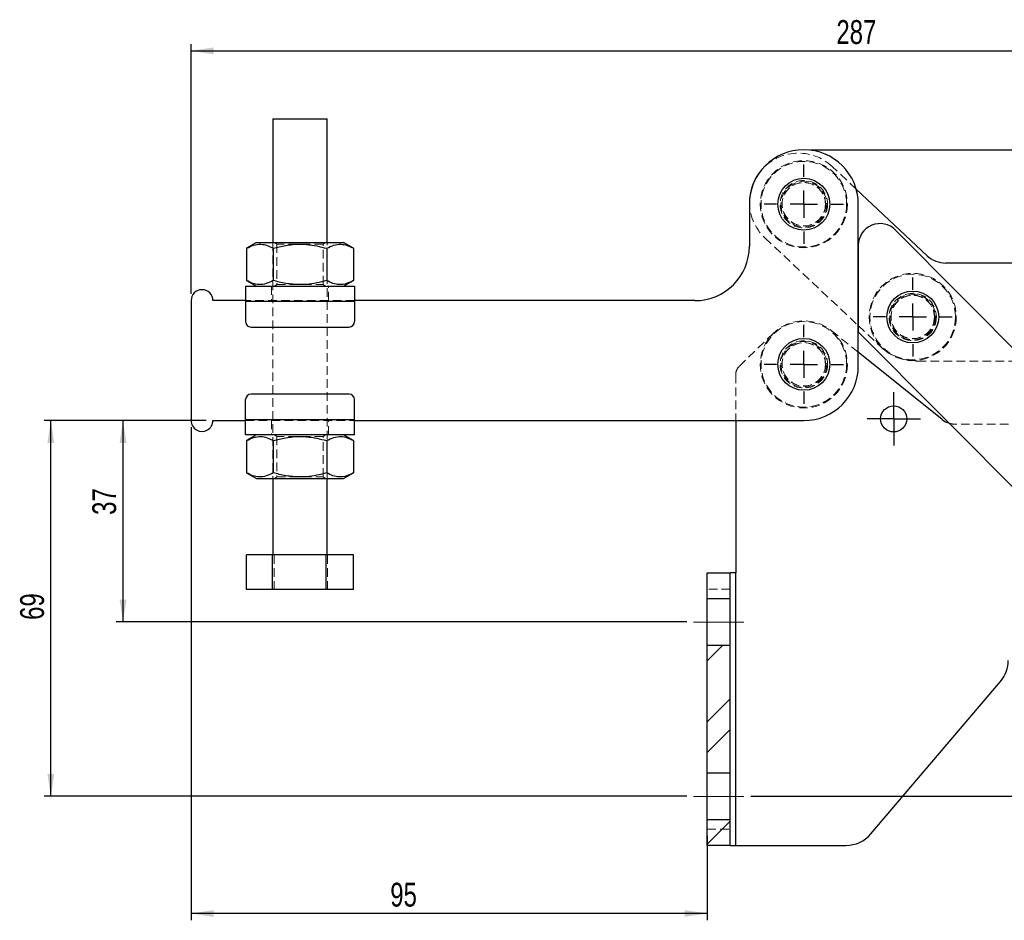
# Model space of a CAD drawing. Header units: millimetres. Extents: x 32 to 392, y 19 to 284.
# Tile 5 of 19: x 39 to 184, y 152 to 284. Entities that reach past the tile are written whole.
import ezdxf

# ---------------------------------------------------------------- set-up
doc = ezdxf.new("R2010")
doc.units = ezdxf.units.MM
doc.linetypes.add('CENTERX2', pattern=[20.32, 12.7, -2.54, 2.54, -2.54])
doc.linetypes.add('HIDDEN', pattern=[1.905, 1.27, -0.635])
doc.layers.add('FORMATO', color=179, linetype='Continuous')
doc.styles.add('SLDTEXTSTYLE0', font='TXT', dxfattribs={"width": 0.75})
doc.dimstyles.new('SLDDIMSTYLE0', dxfattribs={"dimtxt": 3.5, "dimasz": 3.302, "dimexe": 0, "dimexo": 0.0625, "dimgap": 0.875, "dimtad": 1, "dimdec": 0, "dimlfac": 1.25, "dimrnd": 1e-09, "dimzin": 12, "dimdsep": 46, "dimtxsty": 'SLDTEXTSTYLE0', "dimsah": 1, "dimcen": 0.09, "dimadec": 0, "dimazin": 3, "dimtfac": 1, "dimtdec": 0, "dimtofl": 0, "dimtmove": 0, "dimatfit": 3, "dimfxl": 0, "dimfrac": 2, "dimtolj": 1, "dimtzin": 12, "dimarcsym": 0})
doc.dimstyles.new('SLDDIMSTYLE1', dxfattribs={"dimtxt": 3.5, "dimasz": 3.302, "dimexe": 0, "dimexo": 0.0625, "dimgap": 0.875, "dimtad": 1, "dimdec": 1, "dimlfac": 1.25, "dimrnd": 1e-09, "dimzin": 12, "dimdsep": 46, "dimtxsty": 'SLDTEXTSTYLE0', "dimsah": 1, "dimcen": 0.09, "dimadec": 0, "dimazin": 3, "dimtfac": 1, "dimtdec": 1, "dimtofl": 0, "dimtmove": 0, "dimatfit": 3, "dimfxl": 0, "dimfrac": 2, "dimtolj": 1, "dimtzin": 12, "dimarcsym": 0})

# ---------------------------------------------------------------- blocks, each defined once
blk = doc.blocks.new('_D')
at = {"layer": 'FORMATO'}
for p, q in [((64.48, 243.57), (64.48, 280.25)), ((64.48, 279.25), (294.24, 279.25)), ((294.24, 241.13), (294.24, 280.25))]:
    blk.add_line(p, q, dxfattribs=at)
for points in [[(64.48, 279.25), (67.79, 278.74), (67.79, 279.75)], [(294.24, 279.25), (290.94, 279.76), (290.94, 278.74)]]:
    blk.add_solid(points, dxfattribs=at)
at = {"layer": 'FORMATO', "insert": (159.27, 283.76), "char_height": 3.5, "attachment_point": 1, "rotation": 0.0009, "style": 'SLDTEXTSTYLE0'}
blk.add_mtext('287', dxfattribs=at)
blk = doc.blocks.new('_D_1')
at = {"layer": 'FORMATO'}
for p, q in [((64.48, 223.97), (64.48, 151.58)), ((140.28, 163.98), (140.28, 151.58)), ((140.28, 152.58), (64.48, 152.58))]:
    blk.add_line(p, q, dxfattribs=at)
for points in [[(64.48, 152.58), (67.79, 152.07), (67.79, 153.08)], [(140.28, 152.58), (136.98, 153.08), (136.98, 152.07)]]:
    blk.add_solid(points, dxfattribs=at)
at = {"layer": 'FORMATO', "insert": (93.74, 157.09), "char_height": 3.5, "attachment_point": 1, "style": 'SLDTEXTSTYLE0'}
blk.add_mtext('95', dxfattribs=at)
blk = doc.blocks.new('_D_2')
at = {"layer": 'FORMATO'}
for p, q in [((66.68, 224.97), (42.88, 224.97)), ((43.88, 169.78), (43.88, 224.97)), ((137.28, 169.78), (42.88, 169.78))]:
    blk.add_line(p, q, dxfattribs=at)
for points in [[(43.88, 224.97), (43.37, 221.66), (44.38, 221.66)], [(43.88, 169.78), (44.38, 173.08), (43.37, 173.08)]]:
    blk.add_solid(points, dxfattribs=at)
at = {"layer": 'FORMATO', "insert": (39.37, 195.69), "char_height": 3.5, "attachment_point": 1, "rotation": 90, "style": 'SLDTEXTSTYLE0'}
blk.add_mtext('69', dxfattribs=at)
blk = doc.blocks.new('_D_3')
at = {"layer": 'FORMATO'}
for p, q in [((66.68, 224.97), (53.48, 224.97)), ((54.48, 195.38), (54.48, 224.97)), ((137.28, 195.38), (53.48, 195.38))]:
    blk.add_line(p, q, dxfattribs=at)
for points in [[(54.48, 224.97), (53.98, 221.66), (54.99, 221.66)], [(54.48, 195.38), (54.99, 198.68), (53.98, 198.68)]]:
    blk.add_solid(points, dxfattribs=at)
at = {"layer": 'FORMATO', "insert": (49.97, 211.11), "char_height": 3.5, "attachment_point": 1, "rotation": 90, "style": 'SLDTEXTSTYLE0'}
blk.add_mtext('37', dxfattribs=at)
blk = doc.blocks.new('_D_4')
at = {"layer": 'FORMATO'}
for p, q in [((155.48, 264.73), (306.32, 264.73)), ((305.32, 264.73), (305.32, 169.78)), ((146.68, 169.78), (306.32, 169.78))]:
    blk.add_line(p, q, dxfattribs=at)
for points in [[(305.32, 264.73), (304.82, 261.43), (305.83, 261.43)], [(305.32, 169.78), (305.83, 173.08), (304.82, 173.08)]]:
    blk.add_solid(points, dxfattribs=at)
at = {"layer": 'FORMATO', "insert": (300.81, 208.84), "char_height": 3.5, "attachment_point": 1, "rotation": 90, "style": 'SLDTEXTSTYLE0'}
blk.add_mtext('118,7', dxfattribs=at)
blk = doc.blocks.new('_D_5')
at = {"layer": 'FORMATO'}
for p, q in [((155.48, 264.73), (305.51, 264.73)), ((304.51, 264.73), (304.51, 169.78)), ((146.68, 169.78), (305.51, 169.78))]:
    blk.add_line(p, q, dxfattribs=at)
for points in [[(304.51, 264.73), (304.01, 261.43), (305.02, 261.43)], [(304.51, 169.78), (305.02, 173.08), (304.01, 173.08)]]:
    blk.add_solid(points, dxfattribs=at)
at = {"layer": 'FORMATO', "insert": (300, 200.25), "char_height": 3.5, "attachment_point": 1, "rotation": 90, "style": 'SLDTEXTSTYLE0'}
blk.add_mtext('118,7', dxfattribs=at)
blk = doc.blocks.new('SW_CENTERMARKSYMBOL_0')
at = {"layer": 'FORMATO', "color": 0}
for p, q in [((0, 4), (0, 5.81)), ((0, 0), (0, 2)), ((-4, 0), (-5.81, 0)), ((0, 0), (-2, 0)), ((0, 0), (0, -2)), ((0, 0), (2, 0)), ((4, 0), (5.81, 0)), ((0, -4), (0, -5.81))]:
    blk.add_line(p, q, dxfattribs=at)
blk = doc.blocks.new('SW_CENTERMARKSYMBOL_1')
at = {"layer": 'FORMATO', "color": 0}
for p, q in [((0, 4), (0, 5.81)), ((0, 0), (0, 2)), ((-4, 0), (-5.81, 0)), ((0, 0), (-2, 0)), ((0, 0), (0, -2)), ((0, 0), (2, 0)), ((4, 0), (5.81, 0)), ((0, -4), (0, -5.81))]:
    blk.add_line(p, q, dxfattribs=at)
blk = doc.blocks.new('SW_CENTERMARKSYMBOL_2')
at = {"layer": 'FORMATO', "color": 0}
for p, q in [((0, 4), (0, 5.81)), ((0, 0), (0, 2)), ((-4, 0), (-5.81, 0)), ((0, 0), (-2, 0)), ((0, 0), (0, -2)), ((0, 0), (2, 0)), ((4, 0), (5.81, 0)), ((0, -4), (0, -5.81))]:
    blk.add_line(p, q, dxfattribs=at)
blk = doc.blocks.new('SW_CENTERMARKSYMBOL_3')
at = {"layer": 'FORMATO', "color": 0}
for p, q in [((0, 2), (0, 3.92)), ((0, 0), (0, 2)), ((-2, 0), (-3.92, 0)), ((0, 0), (-2, 0)), ((0, 0), (0, -2)), ((0, 0), (2, 0)), ((2, 0), (3.92, 0)), ((0, -2), (0, -3.92))]:
    blk.add_line(p, q, dxfattribs=at)

msp = doc.modelspace()

# ---------------------------------------------------------------- hatches: boundary and pattern name
at = {"layer": 'FORMATO', "linetype": 'Continuous', "lineweight": 18}
h = msp.add_hatch(dxfattribs=at)
h.set_pattern_fill('ANSI32', color=256, angle=3e-322, style=0)
h.paths.add_polyline_path([(140.284242, 202.575245), (140.284242, 198.775245), (143.684242, 198.775245), (143.684242, 202.575245)], flags=0)
h = msp.add_hatch(dxfattribs=at)
h.set_pattern_fill('ANSI32', color=256, angle=3e-322, style=0)
h.paths.add_polyline_path([(143.684242, 173.175245), (143.684242, 191.975245), (140.284242, 191.975245), (140.284242, 173.175245)], flags=0)
h = msp.add_hatch(dxfattribs=at)
h.set_pattern_fill('ANSI32', color=256, angle=3e-322, style=0)
h.paths.add_polyline_path([(143.684242, 162.575245), (143.684242, 166.375245), (140.284242, 166.375245), (140.284242, 162.575245)], flags=0)

# ---------------------------------------------------------------- linework, layer by layer
at = {"color": 7, "linetype": 'Continuous', "lineweight": 25}
for p, q in [((76.484077, 269.246817), (83.918265, 269.246934)), ((76.484077, 269.246817), (76.484363, 251.086817)), ((83.918265, 269.246934), (84.484077, 269.246943)), ((84.484363, 251.086943), (84.484077, 269.246943)), ((172.586376, 249.170605), (162.168786, 258.952518)), ((146.484274, 256.727918), (146.484371, 250.567918)), ((162.484648, 232.96817), (162.484274, 256.72817)), ((199.192659, 221.481907), (167.955167, 252.932128)), ((74.084363, 251.086779), (72.632413, 250.248465)), ((72.632413, 250.248465), (72.632487, 245.525048)), ((74.084363, 251.086779), (86.884363, 251.08698)), ((76.558394, 250.248526), (76.558469, 245.52511)), ((84.410358, 250.24865), (84.410432, 245.525233)), ((88.33634, 250.248712), (86.884363, 251.08698)), ((88.33634, 250.248712), (88.336414, 245.525295)), ((162.48476, 250.677127), (162.484569, 238.005846)), ((213.684167, 248.083966), (175.324163, 248.086599)), ((72.484464, 244.686754), (88.484464, 244.687006)), ((72.484464, 244.686754), (72.484498, 242.486754)), ((72.632487, 245.525048), (74.084464, 244.686779)), ((86.884464, 244.68698), (88.336414, 245.525295)), ((88.484464, 244.687006), (88.484498, 242.487006)), ((64.484497, 242.566628), (64.484774, 224.966628)), ((72.484497, 242.566754), (67.684497, 242.566678)), ((72.484498, 242.486754), (88.484498, 242.487006)), ((72.484498, 242.486754), (72.484546, 239.486754)), ((138.484497, 242.567793), (88.484497, 242.567006)), ((88.484498, 242.487006), (88.484546, 239.487006)), ((73.284558, 238.686766), (87.684558, 238.686993)), ((162.484555, 238.902889), (162.484582, 238.902863)), ((162.484569, 238.005846), (188.975826, 211.334182)), ((174.799496, 225.112246), (162.484616, 234.994283)), ((87.684713, 228.846993), (73.284713, 228.846766)), ((72.484773, 225.046754), (72.484726, 228.046754)), ((88.484773, 225.047006), (88.484726, 228.047006)), ((67.684774, 224.966678), (72.484774, 224.966754)), ((88.484773, 225.047006), (72.484773, 225.046754)), ((72.484808, 222.846754), (72.484773, 225.046754)), ((88.484808, 222.847006), (88.484773, 225.047006)), ((88.484774, 224.967006), (154.484774, 224.968044)), ((144.484242, 224.967887), (144.484242, 202.575245)), ((88.484808, 222.847006), (72.484808, 222.846754)), ((74.084808, 222.846779), (72.632857, 222.008465)), ((88.336784, 222.008712), (86.884808, 222.84698)), ((72.632857, 222.008465), (72.632931, 217.285048)), ((76.558839, 222.008526), (76.558913, 217.28511)), ((84.410803, 222.00865), (84.410877, 217.285233)), ((88.336784, 222.008712), (88.336859, 217.285295)), ((72.632931, 217.285048), (74.084908, 216.446779)), ((86.884908, 216.44698), (88.336859, 217.285295)), ((74.084908, 216.446779), (86.884908, 216.44698)), ((76.484908, 216.446817), (76.485084, 205.246817)), ((84.485084, 205.246943), (84.484908, 216.446943)), ((76.459108, 205.246816), (72.633977, 205.246756)), ((72.634058, 200.126756), (72.633977, 205.246756)), ((84.310216, 205.24694), (76.459108, 205.246816)), ((76.459189, 200.126816), (76.459108, 205.246816)), ((88.336192, 205.247003), (84.310216, 205.24694)), ((84.310296, 200.12694), (84.310216, 205.24694)), ((88.336272, 200.127003), (88.336192, 205.247003)), ((140.284242, 202.575245), (143.684242, 202.575245)), ((140.284242, 198.775245), (140.284242, 202.575245)), ((143.684242, 198.775245), (143.684242, 202.575245)), ((144.484242, 202.575245), (143.684242, 202.575245)), ((144.484242, 162.575245), (144.484242, 202.575245)), ((76.459189, 200.126816), (72.634058, 200.126756)), ((84.310296, 200.12694), (76.459189, 200.126816)), ((88.336272, 200.127003), (84.310296, 200.12694)), ((140.284242, 191.975245), (140.284242, 198.775245)), ((143.684242, 198.775245), (140.284242, 198.775245)), ((143.684242, 191.975245), (143.684242, 198.775245)), ((140.284242, 191.975245), (143.684242, 191.975245)), ((140.284242, 173.175245), (140.284242, 191.975245)), ((143.684242, 173.175245), (143.684242, 191.975245)), ((164.321664, 164.263338), (183.367091, 186.630088)), ((140.284242, 166.375245), (140.284242, 173.175245)), ((143.684242, 173.175245), (140.284242, 173.175245)), ((143.684242, 166.375245), (143.684242, 173.175245)), ((140.284242, 166.375245), (143.684242, 166.375245)), ((140.284242, 162.575245), (140.284242, 166.375245)), ((143.684242, 162.575245), (143.684242, 166.375245)), ((143.684242, 162.575245), (140.284242, 162.575245)), ((143.684242, 162.575245), (144.484242, 162.575245)), ((144.484242, 162.575245), (160.667073, 162.575245))]:
    msp.add_line(p, q, dxfattribs=at)
at = {"color": 7, "linetype": 'HIDDEN', "lineweight": 18}
for p, q in [((162.168786, 258.952518), (158.626482, 262.278671)), ((148.769462, 251.781091), (162.484555, 238.902889)), ((76.484363, 251.086817), (76.484908, 216.446817)), ((76.745754, 251.086821), (77.084367, 250.84973)), ((83.884367, 250.849837), (77.084367, 250.84973)), ((77.084367, 250.84973), (77.08446, 244.923923)), ((83.884367, 250.849837), (84.222972, 251.086939)), ((83.88446, 244.92403), (83.884367, 250.849837)), ((84.484908, 216.446943), (84.484363, 251.086943)), ((76.284464, 244.686814), (76.284497, 242.566814)), ((77.08446, 244.923923), (76.745855, 244.686821)), ((77.08446, 244.923923), (83.88446, 244.92403)), ((84.223073, 244.686939), (83.88446, 244.92403)), ((84.684497, 242.566946), (84.684464, 244.686946)), ((88.484497, 242.567006), (72.484497, 242.566754)), ((72.484498, 242.486754), (88.484498, 242.487006)), ((162.484582, 238.902863), (165.730624, 235.854894)), ((150.02184, 237.79535), (144.968541, 232.879199)), ((162.484616, 234.994283), (158.490136, 238.199641)), ((171.206197, 233.686882), (187.07132, 233.685793)), ((144.484242, 231.732373), (144.484242, 224.967887)), ((88.484773, 225.047006), (72.484773, 225.046754)), ((72.484774, 224.966754), (88.484774, 224.967006)), ((76.284774, 224.966814), (76.284808, 222.846814)), ((84.684808, 222.846946), (84.684774, 224.966946)), ((194.084242, 224.408045), (176.802242, 224.408045)), ((76.746198, 222.846821), (77.084811, 222.60973)), ((83.884811, 222.609837), (84.223417, 222.846939)), ((83.884811, 222.609837), (77.084811, 222.60973)), ((77.084811, 222.60973), (77.084904, 216.683923)), ((83.884904, 216.68403), (83.884811, 222.609837)), ((77.084904, 216.683923), (76.746299, 216.446821)), ((77.084904, 216.683923), (83.884904, 216.68403)), ((84.223517, 216.446939), (83.884904, 216.68403)), ((76.660034, 200.12682), (76.659953, 205.24682)), ((84.511141, 200.126943), (84.511061, 205.246943)), ((144.484242, 162.575245), (144.484242, 202.575245)), ((143.684242, 200.175245), (140.284242, 200.175245)), ((140.284242, 164.975245), (143.684242, 164.975245))]:
    msp.add_line(p, q, dxfattribs=at)
for centre, radius in [((154.484274, 256.728044), 6.4), ((154.484274, 256.728044), 6.28), ((154.484274, 256.728044), 3.48), ((154.484274, 256.728044), 3.36), ((154.484274, 256.728044), 3.2), ((154.484274, 256.728044), 3.2), ((154.484274, 256.728044), 3.175), ((170.483122, 240.166932), 6.4), ((170.483122, 240.166932), 6.28), ((170.483122, 240.166932), 3.48), ((170.483122, 240.166932), 3.36), ((170.483122, 240.166932), 3.2), ((170.483122, 240.166932), 3.175), ((154.484644, 233.208044), 6.4), ((154.484644, 233.208044), 6.28), ((154.484644, 233.208044), 3.48), ((154.484644, 233.208044), 3.36), ((154.484644, 233.208044), 3.2), ((154.484644, 233.208044), 3.2), ((154.484644, 233.208044), 3.175)]:
    msp.add_circle(centre, radius, dxfattribs=at)
at = {"color": 7, "linetype": 'Continuous', "lineweight": 25}
for centre, radius in [((154.484274, 256.728044), 3.81), ((170.483122, 240.166932), 3.81), ((154.484644, 233.208044), 3.81), ((167.684242, 225.208045), 1.92)]:
    msp.add_circle(centre, radius, dxfattribs=at)
for centre, radius, start, end in [((154.484274, 256.728044), 8, 0.0009017, 180.0009017), ((153.697972, 257.029881), 7.200001, 139.75539837, 178.24414622), ((165.68476, 250.677078), 3.2, 44.80556853, 179.9991363), ((138.484371, 250.567793), 8, 270.0009017, 0.0009017), ((175.324438, 252.086599), 4, 226.80250233, 269.99606742), ((66.084497, 242.566653), 1.6, 0.0009017, 180.0009017), ((73.284546, 239.486766), 0.8, 180.0009017, 270.0009017), ((87.684546, 239.486993), 0.8, 270.0009017, 0.0009017), ((154.484648, 232.968044), 8, 270.0009017, 0.0009017), ((73.284726, 228.046766), 0.8, 90.0009017, 180.0009017), ((87.684726, 228.046993), 0.8, 0.0009017, 90.0009017), ((66.084774, 224.966653), 1.6, 180.0009017, 0.0009017), ((176.802242, 227.608045), 3.2, 231.25480857, 252.59028879), ((179.7125, 189.741995), 4.8, 319.58540013, 0), ((160.667073, 167.375245), 4.8, 270, 319.58540013)]:
    msp.add_arc(centre, radius, start, end, dxfattribs=at)
at = {"color": 7, "linetype": 'HIDDEN', "lineweight": 18}
for centre, radius, start, end in [((153.697972, 257.029881), 7.200001, 46.80250233, 139.75539837), ((153.697972, 257.029881), 7.200001, 178.24414622, 226.80250233), ((171.206746, 241.686882), 8, 226.80250233, 269.99606742), ((146.084242, 231.732373), 1.6, 134.21184298, 180), ((176.802242, 227.608045), 3.2, 252.59028879, 270)]:
    msp.add_arc(centre, radius, start, end, dxfattribs=at)
at = {"color": 7, "linetype": 'Continuous', "lineweight": 25}
for points, knots in [([(72.632413, 250.248465), (72.973157, 250.423892), (73.662036, 250.778551), (74.682707, 250.908307), (75.658405, 250.717889), (76.256571, 250.405933), (76.558394, 250.248526)], [0, 0, 0, 0, 0.2646049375, 0.5349477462, 0.7653431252, 1, 1, 1, 1]), ([(76.558394, 250.248526), (76.843312, 250.326717), (77.772273, 250.581654), (79.402388, 250.862714), (81.264516, 250.873223), (82.944957, 250.637764), (83.920105, 250.378829), (84.410358, 250.24865)], [0, 0, 0, 0, 0.11125789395, 0.36275086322, 0.62031534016, 0.80911475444, 1, 1, 1, 1]), ([(84.410358, 250.24865), (84.751103, 250.424077), (85.439982, 250.778737), (86.460652, 250.908492), (87.436351, 250.718074), (88.034516, 250.406119), (88.33634, 250.248712)], [0, 0, 0, 0, 0.2646049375, 0.5349477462, 0.7653431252, 1, 1, 1, 1]), ([(76.558469, 245.52511), (76.217724, 245.349682), (75.528845, 244.995023), (74.508174, 244.865267), (73.532476, 245.055685), (72.93431, 245.367641), (72.632487, 245.525048)], [0, 0, 0, 0, 0.2646049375, 0.5349477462, 0.7653431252, 1, 1, 1, 1]), ([(84.410432, 245.525233), (83.925154, 245.396255), (82.950092, 245.137101), (81.286642, 244.90298), (79.419895, 244.90917), (77.788808, 245.187508), (76.843385, 245.446929), (76.558469, 245.52511)], [0, 0, 0, 0, 0.1889642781, 0.3796823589, 0.6308199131, 0.8887425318, 1, 1, 1, 1]), ([(88.336414, 245.525295), (87.995669, 245.349867), (87.306791, 244.995208), (86.28612, 244.865453), (85.310422, 245.05587), (84.712256, 245.367826), (84.410432, 245.525233)], [0, 0, 0, 0, 0.2646049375, 0.5349477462, 0.7653431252, 1, 1, 1, 1]), ([(72.632857, 222.008465), (72.973602, 222.183892), (73.662481, 222.538551), (74.683151, 222.668307), (75.65885, 222.477889), (76.257015, 222.165933), (76.558839, 222.008526)], [0, 0, 0, 0, 0.2646049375, 0.5349477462, 0.7653431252, 1, 1, 1, 1]), ([(76.558839, 222.008526), (76.843757, 222.086717), (77.772718, 222.341654), (79.402833, 222.622714), (81.264961, 222.633223), (82.945401, 222.397764), (83.92055, 222.138829), (84.410803, 222.00865)], [0, 0, 0, 0, 0.1112578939, 0.3627508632, 0.6203153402, 0.8091147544, 1, 1, 1, 1]), ([(84.410803, 222.00865), (84.751547, 222.184077), (85.440426, 222.538737), (86.461097, 222.668492), (87.436795, 222.478074), (88.034961, 222.166119), (88.336784, 222.008712)], [0, 0, 0, 0, 0.2646049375, 0.5349477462, 0.7653431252, 1, 1, 1, 1]), ([(76.558913, 217.28511), (76.218168, 217.109682), (75.52929, 216.755023), (74.508619, 216.625267), (73.53292, 216.815685), (72.934755, 217.127641), (72.632931, 217.285048)], [0, 0, 0, 0, 0.2646049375, 0.5349477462, 0.7653431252, 1, 1, 1, 1]), ([(84.410877, 217.285233), (83.925598, 217.156255), (82.950536, 216.897101), (81.287086, 216.66298), (79.42034, 216.66917), (77.789252, 216.947508), (76.843829, 217.206929), (76.558913, 217.28511)], [0, 0, 0, 0, 0.1889642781, 0.3796823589, 0.6308199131, 0.8887425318, 1, 1, 1, 1]), ([(88.336859, 217.285295), (87.996114, 217.109867), (87.307235, 216.755208), (86.286564, 216.625453), (85.310866, 216.81587), (84.7127, 217.127826), (84.410877, 217.285233)], [0, 0, 0, 0, 0.2646049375, 0.5349477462, 0.7653431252, 1, 1, 1, 1])]:
    msp.add_open_spline(points, degree=3, knots=knots, dxfattribs=at)
at = {"layer": 'FORMATO', "linetype": 'CENTERX2', "lineweight": 18}
for p, q in [((138.284242, 195.375245), (145.684242, 195.375245)), ((143.684242, 195.375245), (140.284242, 195.375245)), ((145.684242, 169.775245), (138.284242, 169.775245))]:
    msp.add_line(p, q, dxfattribs=at)

# ---------------------------------------------------------------- block references
at = {"layer": 'FORMATO'}
for name, p in [('SW_CENTERMARKSYMBOL_0', (154.484274, 256.728044)), ('SW_CENTERMARKSYMBOL_2', (170.483122, 240.166932)), ('SW_CENTERMARKSYMBOL_1', (154.484644, 233.208044)), ('SW_CENTERMARKSYMBOL_3', (167.684242, 225.208045))]:
    msp.add_blockref(name, p, dxfattribs=at)

# ---------------------------------------------------------------- dimensions: what is measured, and where the dimension line sits
for base, p1, p2, angle, dimstyle, picture, middle in [((294.244354, 279.249328), (64.484497, 242.566628), (294.24497, 240.131669), 0.0009017, 'SLDDIMSTYLE0', '_D', (163.150029, 279.247265)), ((305.324387, 169.775245), (154.484274, 264.728044), (145.684242, 169.775245), 90, 'SLDDIMSTYLE1', '_D_4', (305.324387, 214.659778)), ((304.51455, 169.775245), (154.484274, 264.728044), (145.684242, 169.775245), 90, 'SLDDIMSTYLE1', '_D_5', (304.51455, 206.068907)), ((43.876888, 224.966678), (138.284242, 169.775245), (67.684774, 224.966678), 90, 'SLDDIMSTYLE1', '_D_2', (43.876888, 198.271406)), ((54.484148, 224.966678), (138.284242, 195.375245), (67.684774, 224.966678), 90, 'SLDDIMSTYLE1', '_D_3', (54.484148, 213.701027)), ((64.484774, 152.575245), (140.284242, 164.975245), (64.484774, 224.966628), 0, 'SLDDIMSTYLE0', '_D_1', (96.32495, 152.575245))]:
    dim = msp.add_linear_dim(base=base, p1=p1, p2=p2, angle=angle, dimstyle=dimstyle, dxfattribs=at)
    dim.commit()
    dim.dimension.update_dxf_attribs({"geometry": picture, "text_midpoint": middle, "dimtype": 160})

doc.saveas('drawing.dxf')
